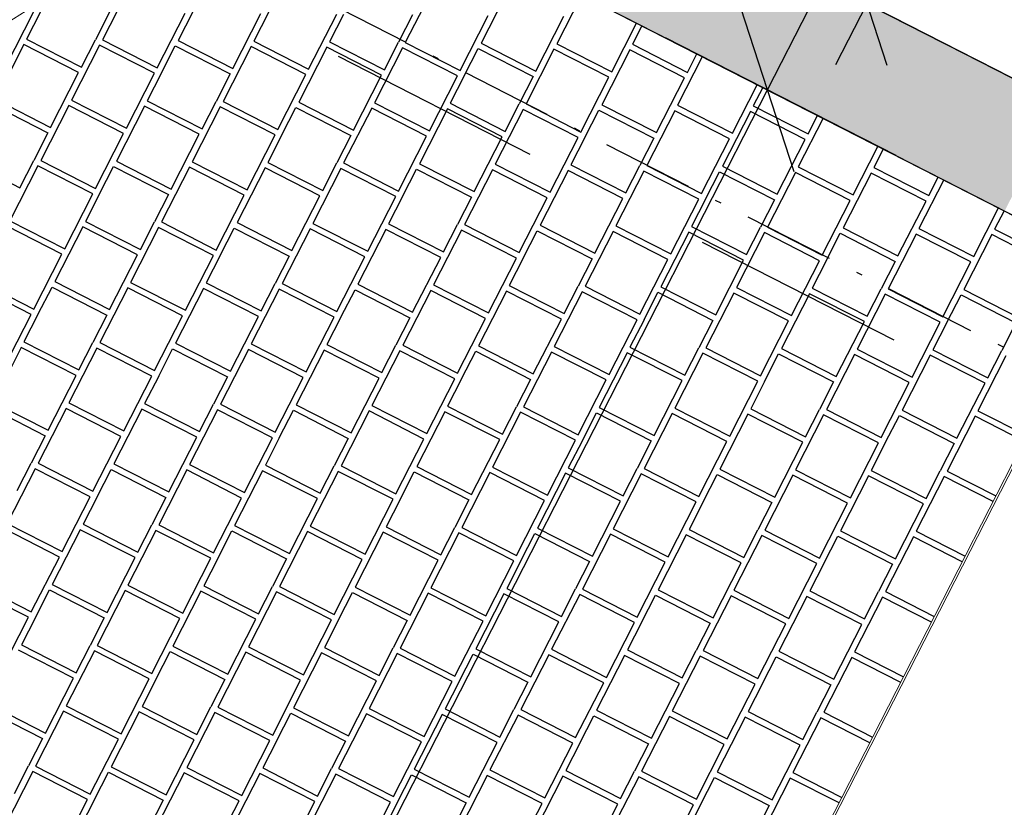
# Model space of a CAD drawing. Header units: millimetres. Extents: x 91549 to 157794, y 81579 to 142563.
# Tile 101 of 112: x 132283 to 133898, y 121624 to 122916. Entities that reach past the tile are written whole.
import ezdxf
from ezdxf.enums import TextEntityAlignment as Align

# ---------------------------------------------------------------- set-up
doc = ezdxf.new("R2010")
doc.units = ezdxf.units.MM
doc.header["$LTSCALE"] = 0.5
doc.header["$MEASUREMENT"] = 0
for name, pattern in [('Over snittplan', [520, 300, -100, 20, -100]), ('PLINE', [0]), ('Prikk & stiplet', [1340.555525, 705.555534, -352.777767, 0, -282.222223])]:
    doc.linetypes.add(name, pattern=pattern)
for name, color, linetype in [('231- Bærende yttervegger (Skravur)(Nye konstruksjoner)', 7, 'Continuous'), ('231- Bærende yttervegger(Nye konstruksjoner)', 7, 'Continuous'), ('244- Vinduer_ dører_ foldevegger(Nye konstruksjoner)', 7, 'Continuous'), ('26-- Yttertak(Nye konstruksjoner)', 7, 'Continuous'), ('761- Veger (kjøreveger_ sykkel- og gangveier mv) (Skravur)(Nye konstruksjoner)', 7, 'Continuous'), ('761- Veger (kjøreveger_ sykkel- og gangveier mv)(Nye konstruksjoner)', 7, 'Continuous'), ('842-M___1_100 Målsetting bygning(Nye konstruksjoner)', 7, 'Continuous'), ('852- Snittmarkør', 7, 'Continuous'), ('862- M___BTA(Nye konstruksjoner)', 7, 'Continuous'), ('862- M___BTA(Polylinje)(Nye konstruksjoner)', 7, 'Continuous'), ('862- M___BTA(Tekst)(Nye konstruksjoner)', 7, 'Continuous'), ('862- M___Nettoareal(Nye konstruksjoner)', 7, 'Continuous'), ('862- M___Nettoareal(Polylinje)(Nye konstruksjoner)', 7, 'Continuous'), ('862- M___Nettoareal(Tekst)(Nye konstruksjoner)', 7, 'Continuous')]:
    doc.layers.add(name, color=color, linetype=linetype)
doc.layers.add('234- Vinduer_ dører_ porter(Nye konstruksjoner)', color=7, linetype='Continuous', lineweight=0)
doc.layers.add('256- Faste himlinger og overflatebehandling(Nye konstruksjoner)', color=7, linetype='Continuous', lineweight=0)
doc.styles.add('GENERATED_STYLE_1', font='arial.ttf')
doc.dimstyles.new('GENERATED_STYLE__4', dxfattribs={"dimtxt": 150, "dimasz": 142.5, "dimexe": 0.18, "dimexo": 0.0625, "dimgap": 0, "dimtad": 1, "dimdec": 0, "dimzin": 0, "dimdsep": 46, "dimtxsty": 'GENERATED_STYLE_1', "dimblk": 'ARROWHEAD_6', "dimblk1": 'ARROWHEAD_6', "dimblk2": 'ARROWHEAD_6', "dimcen": 0.09, "dimse1": 1, "dimse2": 1, "dimclrd": 256, "dimclre": 256, "dimclrt": 256, "dimadec": 1, "dimazin": 0, "dimtfac": 1, "dimtdec": 4, "dimtmove": 0, "dimatfit": 3, "dimfxl": 1, "dimtolj": 1, "dimtzin": 0, "dimarcsym": 0})
doc.dimstyles.new('GENERATED_STYLE__5', dxfattribs={"dimtxt": 200, "dimasz": 190, "dimexe": 0.18, "dimexo": 4000, "dimgap": 0, "dimtad": 1, "dimdec": 0, "dimzin": 0, "dimdsep": 46, "dimtxsty": 'GENERATED_STYLE_1', "dimblk": 'ARROWHEAD_6', "dimblk1": 'ARROWHEAD_6', "dimblk2": 'ARROWHEAD_6', "dimcen": 0.09, "dimclrd": 256, "dimclre": 256, "dimclrt": 256, "dimadec": 1, "dimazin": 0, "dimtfac": 1, "dimtdec": 4, "dimtmove": 0, "dimatfit": 3, "dimfxl": 1, "dimtolj": 1, "dimtzin": 0, "dimarcsym": 0})

# ---------------------------------------------------------------- blocks, each defined once
blk = doc.blocks.new('BTA boder ca.__3_1', base_point=(130083.6, 130220))
at = {"layer": '862- M___BTA(Polylinje)(Nye konstruksjoner)', "linetype": 'PLINE', "flags": 128}
blk.add_lwpolyline([(128786.3, 128862.5), (127308, 125968.2), (134113, 122492.5), (135591.3, 125386.8)], close=True, dxfattribs=at)
at = {"layer": '862- M___BTA(Tekst)(Nye konstruksjoner)', "style": 'GENERATED_STYLE_1'}
for tag, height, p in [('DUMMY_862', 200, (130536.9, 131194)), ('ROOM_NAME', 250, (130886.8, 130958.1)), ('DUMMY_861', 250, (129910.1, 129103.1))]:
    blk.add_attdef(tag, text='', height=height, rotation=242.9436, dxfattribs=at).set_placement(p, align=Align.TOP_LEFT)
blk = doc.blocks.new('Felles bod_107_8_1', base_point=(133046, 125318.2))
at = {"layer": '862- M___Nettoareal(Polylinje)(Nye konstruksjoner)', "linetype": 'PLINE', "flags": 128}
blk.add_lwpolyline([(133989.1, 122780.3), (135285.5, 125318.4), (132881, 126546.5), (131584.6, 124008.4)], close=True, dxfattribs=at)
at = {"layer": '862- M___Nettoareal(Tekst)(Nye konstruksjoner)', "style": 'GENERATED_STYLE_1'}
for tag, height, p in [('DUMMY_862', 150, (133298.8, 125899.5)), ('ROOM_NAME', 200, (133578.7, 125710.9)), ('DUMMY_861', 200, (133003.1, 124629.6))]:
    blk.add_attdef(tag, text='', height=height, rotation=242.9436, dxfattribs=at).set_placement(p, align=Align.TOP_LEFT)
blk = doc.blocks.new('*X32', base_point=(-1071196.2, -15782375.2))
at = {"layer": '761- Veger (kjøreveger_ sykkel- og gangveier mv) (Skravur)(Nye konstruksjoner)', "linetype": 'PLINE'}
for p, q in [((132464.6, 122973.1), (132418.7, 122883.1)), ((132588.8, 122972), (132542.9, 122882.1)), ((132713, 122970.9), (132667.1, 122881)), ((132961.5, 122968.8), (132915.5, 122878.9)), ((133085.7, 122967.7), (133039.7, 122877.8)), ((133204.6, 122956.4), (133163.9, 122876.7)), ((132260.2, 122839.3), (132306.2, 122929.3)), ((132317.4, 122929.2), (132294.5, 122884.2)), ((132430.4, 122928.2), (132407.4, 122883.2)), ((132508.6, 122837.2), (132554.6, 122927.1)), ((132632.8, 122836.1), (132678.8, 122926.1)), ((132757, 122835.1), (132803, 122925)), ((132814.3, 122924.9), (132791.3, 122879.9)), ((132927.2, 122923.9), (132904.2, 122879)), ((133005.5, 122832.9), (133051.4, 122922.9)), ((133129.7, 122831.9), (133175.6, 122921.8)), ((133253.9, 122830.8), (133294.6, 122910.5)), ((133303.6, 122905.9), (133288.1, 122875.7)), ((132294.5, 122884.2), (132384.4, 122838.2)), ((132384.4, 122838.2), (132407.4, 122883.2)), ((132418.7, 122883.1), (132508.6, 122837.2)), ((132542.9, 122882.1), (132632.8, 122836.1)), ((132667.1, 122881), (132757, 122835.1)), ((132289.9, 122875.2), (132243.9, 122785.2)), ((132379.8, 122829.3), (132289.9, 122875.2)), ((132414.1, 122874.1), (132368.1, 122784.2)), ((132504, 122828.2), (132414.1, 122874.1)), ((132515.3, 122828.1), (132538.3, 122873.1)), ((132538.3, 122873.1), (132628.2, 122827.1)), ((132662.5, 122872), (132616.6, 122782.1)), ((132752.5, 122826.1), (132662.5, 122872)), ((132786.7, 122870.9), (132740.8, 122781)), ((132876.7, 122825), (132786.7, 122870.9)), ((132791.3, 122879.9), (132881.3, 122834)), ((132910.9, 122869.9), (132865, 122779.9)), ((132881.3, 122834), (132904.2, 122879)), ((133000.9, 122823.9), (132910.9, 122869.9)), ((132915.5, 122878.9), (133005.5, 122832.9)), ((133012.2, 122823.8), (133035.1, 122868.8)), ((133035.1, 122868.8), (133125.1, 122822.9)), ((133039.7, 122877.8), (133129.7, 122831.9)), ((133159.3, 122867.7), (133113.4, 122777.8)), ((133249.3, 122821.8), (133159.3, 122867.7)), ((133163.9, 122876.7), (133253.9, 122830.8)), ((133283.6, 122866.7), (133237.6, 122776.7)), ((133373.5, 122820.7), (133283.6, 122866.7)), ((133288.1, 122875.7), (133378.1, 122829.7)), ((133402.5, 122855.3), (133361.8, 122775.7)), ((133378.1, 122829.7), (133393.5, 122859.9)), ((132333.9, 122739.3), (132379.8, 122829.3)), ((132458.1, 122738.2), (132504, 122828.2)), ((132515.3, 122828.1), (132492.4, 122783.1)), ((132628.2, 122827.1), (132605.3, 122782.1)), ((132706.5, 122736.1), (132752.5, 122826.1)), ((132830.7, 122735), (132876.7, 122825)), ((132954.9, 122734), (133000.9, 122823.9)), ((133012.2, 122823.8), (132989.2, 122778.9)), ((133125.1, 122822.9), (133102.1, 122777.9)), ((133203.3, 122731.8), (133249.3, 122821.8)), ((133327.6, 122730.8), (133373.5, 122820.7)), ((133451.8, 122729.7), (133492.5, 122809.4)), ((133501.5, 122804.8), (133486, 122774.6)), ((132243.9, 122785.2), (132333.9, 122739.3)), ((132368.1, 122784.2), (132458.1, 122738.2)), ((132239.3, 122776.3), (132329.3, 122730.3)), ((132363.6, 122775.2), (132317.6, 122685.2)), ((132453.5, 122729.2), (132363.6, 122775.2)), ((132487.8, 122774.1), (132441.8, 122684.2)), ((132577.7, 122728.2), (132487.8, 122774.1)), ((132492.4, 122783.1), (132582.3, 122737.2)), ((132612, 122773.1), (132566, 122683.1)), ((132582.3, 122737.2), (132605.3, 122782.1)), ((132701.9, 122727.1), (132612, 122773.1)), ((132616.6, 122782.1), (132706.5, 122736.1)), ((132713.2, 122727), (132736.2, 122772)), ((132736.2, 122772), (132826.1, 122726.1)), ((132740.8, 122781), (132830.7, 122735)), ((132860.4, 122770.9), (132814.4, 122681)), ((132950.3, 122725), (132860.4, 122770.9)), ((132865, 122779.9), (132954.9, 122734)), ((132984.6, 122769.9), (132938.7, 122679.9)), ((133074.5, 122723.9), (132984.6, 122769.9)), ((132989.2, 122778.9), (133079.1, 122732.9)), ((133108.8, 122768.8), (133062.9, 122678.9)), ((133079.1, 122732.9), (133102.1, 122777.9)), ((133198.8, 122722.9), (133108.8, 122768.8)), ((133113.4, 122777.8), (133203.3, 122731.8)), ((133210, 122722.8), (133233, 122767.7)), ((133233, 122767.7), (133323, 122721.8)), ((133237.6, 122776.7), (133327.6, 122730.8)), ((133361.8, 122775.7), (133451.8, 122729.7)), ((133486, 122774.6), (133576, 122728.7)), ((133357.2, 122766.7), (133311.3, 122676.7)), ((133447.2, 122720.7), (133357.2, 122766.7)), ((133481.4, 122765.6), (133435.5, 122675.7)), ((133571.4, 122719.7), (133481.4, 122765.6)), ((133600.4, 122754.3), (133559.7, 122674.6)), ((133576, 122728.7), (133591.4, 122758.9)), ((132329.3, 122730.3), (132306.3, 122685.3)), ((132407.6, 122639.3), (132453.5, 122729.2)), ((132531.8, 122638.2), (132577.7, 122728.2)), ((132656, 122637.2), (132701.9, 122727.1)), ((132713.2, 122727), (132690.2, 122682)), ((132826.1, 122726.1), (132803.2, 122681.1)), ((132904.4, 122635), (132950.3, 122725)), ((133028.6, 122634), (133074.5, 122723.9)), ((133152.8, 122632.9), (133198.8, 122722.9)), ((133210, 122722.8), (133187.1, 122677.8)), ((133323, 122721.8), (133300, 122676.8)), ((133401.2, 122630.8), (133447.2, 122720.7)), ((133525.4, 122629.7), (133571.4, 122719.7)), ((133649.6, 122628.6), (133690.3, 122708.3)), ((133699.3, 122703.7), (133683.9, 122673.5)), ((132193.4, 122686.3), (132283.3, 122640.4)), ((132313, 122676.2), (132267.1, 122586.3)), ((132283.3, 122640.4), (132306.3, 122685.3)), ((132403, 122630.3), (132313, 122676.2)), ((132317.6, 122685.2), (132407.6, 122639.3)), ((132414.3, 122630.2), (132437.2, 122675.2)), ((132437.2, 122675.2), (132527.2, 122629.2)), ((132441.8, 122684.2), (132531.8, 122638.2)), ((132561.4, 122674.1), (132515.5, 122584.2)), ((132651.4, 122628.2), (132561.4, 122674.1)), ((132566, 122683.1), (132656, 122637.2)), ((132685.6, 122673.1), (132639.7, 122583.1)), ((132775.6, 122627.1), (132685.6, 122673.1)), ((132690.2, 122682), (132780.2, 122636.1)), ((132809.9, 122672), (132763.9, 122582)), ((132780.2, 122636.1), (132803.2, 122681.1)), ((132899.8, 122626), (132809.9, 122672)), ((132814.4, 122681), (132904.4, 122635)), ((132911.1, 122625.9), (132934.1, 122670.9)), ((132934.1, 122670.9), (133024, 122625)), ((132938.7, 122679.9), (133028.6, 122634)), ((133062.9, 122678.9), (133152.8, 122632.9)), ((133187.1, 122677.8), (133277, 122631.8)), ((133277, 122631.8), (133300, 122676.8)), ((133311.3, 122676.7), (133401.2, 122630.8)), ((133435.5, 122675.7), (133525.4, 122629.7)), ((133559.7, 122674.6), (133649.6, 122628.6)), ((133683.9, 122673.5), (133773.9, 122627.6)), ((133058.3, 122669.9), (133012.3, 122579.9)), ((133148.2, 122623.9), (133058.3, 122669.9)), ((133182.5, 122668.8), (133136.5, 122578.8)), ((133272.4, 122622.8), (133182.5, 122668.8)), ((133306.7, 122667.7), (133260.7, 122577.8)), ((133396.6, 122621.8), (133306.7, 122667.7)), ((133407.9, 122621.7), (133430.9, 122666.7)), ((133430.9, 122666.7), (133520.8, 122620.7)), ((133555.1, 122665.6), (133509.2, 122575.6)), ((133645.1, 122619.7), (133555.1, 122665.6)), ((133679.3, 122664.5), (133633.4, 122574.6)), ((133769.3, 122618.6), (133679.3, 122664.5)), ((133773.9, 122627.6), (133789.3, 122657.8)), ((133798.3, 122653.2), (133757.6, 122573.5)), ((132357, 122540.4), (132403, 122630.3)), ((132414.3, 122630.2), (132391.3, 122585.2)), ((132527.2, 122629.2), (132504.2, 122584.3)), ((132605.4, 122538.2), (132651.4, 122628.2)), ((132729.6, 122537.2), (132775.6, 122627.1)), ((132853.9, 122536.1), (132899.8, 122626)), ((132911.1, 122625.9), (132888.1, 122581)), ((133024, 122625), (133001, 122580)), ((133102.3, 122534), (133148.2, 122623.9)), ((133226.5, 122532.9), (133272.4, 122622.8)), ((133350.7, 122531.8), (133396.6, 122621.8)), ((133407.9, 122621.7), (133385, 122576.7)), ((133520.8, 122620.7), (133497.9, 122575.7)), ((133599.1, 122529.7), (133645.1, 122619.7)), ((133723.3, 122528.6), (133769.3, 122618.6)), ((133847.5, 122527.6), (133888.2, 122607.3)), ((133897.2, 122602.7), (133881.8, 122572.5)), ((132352.4, 122531.4), (132262.5, 122577.3)), ((132267.1, 122586.3), (132357, 122540.4)), ((132386.7, 122576.2), (132340.7, 122486.3)), ((132476.6, 122530.3), (132386.7, 122576.2)), ((132391.3, 122585.2), (132481.2, 122539.3)), ((132510.9, 122575.2), (132465, 122485.2)), ((132481.2, 122539.3), (132504.2, 122584.3)), ((132600.8, 122529.2), (132510.9, 122575.2)), ((132515.5, 122584.2), (132605.4, 122538.2)), ((132612.1, 122529.1), (132635.1, 122574.1)), ((132635.1, 122574.1), (132725.1, 122528.2)), ((132639.7, 122583.1), (132729.6, 122537.2)), ((132763.9, 122582), (132853.9, 122536.1)), ((132888.1, 122581), (132978.1, 122535)), ((132978.1, 122535), (133001, 122580)), ((133012.3, 122579.9), (133102.3, 122534)), ((133136.5, 122578.8), (133226.5, 122532.9)), ((133260.7, 122577.8), (133350.7, 122531.8)), ((133385, 122576.7), (133474.9, 122530.8)), ((133474.9, 122530.8), (133497.9, 122575.7)), ((133509.2, 122575.6), (133599.1, 122529.7)), ((133633.4, 122574.6), (133723.3, 122528.6)), ((132759.3, 122573), (132713.4, 122483.1)), ((132849.3, 122527.1), (132759.3, 122573)), ((132883.5, 122572), (132837.6, 122482)), ((132973.5, 122526), (132883.5, 122572)), ((133007.7, 122570.9), (132961.8, 122481)), ((133097.7, 122525), (133007.7, 122570.9)), ((133109, 122524.9), (133131.9, 122569.8)), ((133131.9, 122569.8), (133221.9, 122523.9)), ((133256.2, 122568.8), (133210.2, 122478.8)), ((133346.1, 122522.8), (133256.2, 122568.8)), ((133380.4, 122567.7), (133334.4, 122477.8)), ((133470.3, 122521.8), (133380.4, 122567.7)), ((133504.6, 122566.7), (133458.6, 122476.7)), ((133594.5, 122520.7), (133504.6, 122566.7)), ((133605.8, 122520.6), (133628.8, 122565.6)), ((133628.8, 122565.6), (133718.7, 122519.6)), ((133753, 122564.5), (133707, 122474.6)), ((133842.9, 122518.6), (133753, 122564.5)), ((133757.6, 122573.5), (133847.5, 122527.6)), ((133877.2, 122563.5), (133831.3, 122473.5)), ((133967.1, 122517.5), (133877.2, 122563.5)), ((133881.8, 122572.5), (133971.7, 122526.5)), ((132306.5, 122441.4), (132352.4, 122531.4)), ((132430.7, 122440.4), (132476.6, 122530.3)), ((132554.9, 122439.3), (132600.8, 122529.2)), ((132612.1, 122529.1), (132589.2, 122484.2)), ((132725.1, 122528.2), (132702.1, 122483.2)), ((132803.3, 122437.2), (132849.3, 122527.1)), ((132927.5, 122436.1), (132973.5, 122526)), ((133051.7, 122435), (133097.7, 122525)), ((133109, 122524.9), (133086, 122479.9)), ((133221.9, 122523.9), (133198.9, 122478.9)), ((133300.2, 122432.9), (133346.1, 122522.8)), ((133424.4, 122431.8), (133470.3, 122521.8)), ((133548.6, 122430.8), (133594.5, 122520.7)), ((133605.8, 122520.6), (133582.8, 122475.6)), ((133718.7, 122519.6), (133695.8, 122474.7)), ((133797, 122428.6), (133842.9, 122518.6)), ((132301.9, 122432.4), (132211.9, 122478.4)), ((132216.5, 122487.4), (132306.5, 122441.4)), ((132313.2, 122432.3), (132336.2, 122477.3)), ((132336.2, 122477.3), (132426.1, 122431.4)), ((132340.7, 122486.3), (132430.7, 122440.4)), ((132465, 122485.2), (132554.9, 122439.3)), ((132589.2, 122484.2), (132679.1, 122438.2)), ((132679.1, 122438.2), (132702.1, 122483.2)), ((132713.4, 122483.1), (132803.3, 122437.2)), ((132837.6, 122482), (132927.5, 122436.1)), ((132961.8, 122481), (133051.7, 122435)), ((133086, 122479.9), (133175.9, 122434)), ((133175.9, 122434), (133198.9, 122478.9)), ((133210.2, 122478.8), (133300.2, 122432.9)), ((133334.4, 122477.8), (133424.4, 122431.8)), ((132460.4, 122476.2), (132414.4, 122386.3)), ((132550.3, 122430.3), (132460.4, 122476.2)), ((132584.6, 122475.2), (132538.6, 122385.2)), ((132674.5, 122429.2), (132584.6, 122475.2)), ((132708.8, 122474.1), (132662.8, 122384.2)), ((132798.7, 122428.2), (132708.8, 122474.1)), ((132810, 122428.1), (132833, 122473)), ((132833, 122473), (132922.9, 122427.1)), ((132957.2, 122472), (132911.3, 122382)), ((133047.1, 122426), (132957.2, 122472)), ((133081.4, 122470.9), (133035.5, 122381)), ((133171.4, 122425), (133081.4, 122470.9)), ((133205.6, 122469.8), (133159.7, 122379.9)), ((133295.6, 122423.9), (133205.6, 122469.8)), ((133306.9, 122423.8), (133329.8, 122468.8)), ((133329.8, 122468.8), (133419.8, 122422.8)), ((133454, 122467.7), (133408.1, 122377.8)), ((133544, 122421.8), (133454, 122467.7)), ((133458.6, 122476.7), (133548.6, 122430.8)), ((133578.2, 122466.6), (133532.3, 122376.7)), ((133668.2, 122420.7), (133578.2, 122466.6)), ((133582.8, 122475.6), (133672.8, 122429.7)), ((133702.5, 122465.6), (133656.5, 122375.6)), ((133672.8, 122429.7), (133695.8, 122474.7)), ((133792.4, 122419.6), (133702.5, 122465.6)), ((133707, 122474.6), (133797, 122428.6)), ((133803.7, 122419.5), (133826.7, 122464.5)), ((133826.7, 122464.5), (133916.6, 122418.6)), ((133831.3, 122473.5), (133921.2, 122427.6)), ((132255.9, 122342.5), (132301.9, 122432.4)), ((132313.2, 122432.3), (132290.2, 122387.4)), ((132426.1, 122431.4), (132403.1, 122386.4)), ((132504.4, 122340.3), (132550.3, 122430.3)), ((132628.6, 122339.3), (132674.5, 122429.2)), ((132752.8, 122338.2), (132798.7, 122428.2)), ((132810, 122428.1), (132787, 122383.1)), ((132922.9, 122427.1), (132900, 122382.1)), ((133001.2, 122336.1), (133047.1, 122426)), ((133125.4, 122335), (133171.4, 122425)), ((133249.6, 122334), (133295.6, 122423.9)), ((133306.9, 122423.8), (133283.9, 122378.8)), ((133419.8, 122422.8), (133396.8, 122377.9)), ((133498, 122331.8), (133544, 122421.8)), ((133622.2, 122330.8), (133668.2, 122420.7)), ((133746.5, 122329.7), (133792.4, 122419.6)), ((133803.7, 122419.5), (133780.7, 122374.6)), ((133916.6, 122418.6), (133893.6, 122373.6)), ((132290.2, 122387.4), (132380.2, 122341.4)), ((132380.2, 122341.4), (132403.1, 122386.4)), ((132414.4, 122386.3), (132504.4, 122340.3)), ((132538.6, 122385.2), (132628.6, 122339.3)), ((132662.8, 122384.2), (132752.8, 122338.2)), ((132787, 122383.1), (132877, 122337.2)), ((132877, 122337.2), (132900, 122382.1)), ((132911.3, 122382), (133001.2, 122336.1)), ((133035.5, 122381), (133125.4, 122335)), ((132285.6, 122378.4), (132239.7, 122288.4)), ((132375.6, 122332.4), (132285.6, 122378.4)), ((132409.8, 122377.3), (132363.9, 122287.3)), ((132499.8, 122331.4), (132409.8, 122377.3)), ((132511.1, 122331.3), (132534, 122376.2)), ((132534, 122376.2), (132624, 122330.3)), ((132658.2, 122375.2), (132612.3, 122285.2)), ((132748.2, 122329.2), (132658.2, 122375.2)), ((132782.5, 122374.1), (132736.5, 122284.2)), ((132872.4, 122328.2), (132782.5, 122374.1)), ((132906.7, 122373), (132860.7, 122283.1)), ((132996.6, 122327.1), (132906.7, 122373)), ((133007.9, 122327), (133030.9, 122372)), ((133030.9, 122372), (133120.8, 122326)), ((133155.1, 122370.9), (133109.1, 122281)), ((133245, 122325), (133155.1, 122370.9)), ((133159.7, 122379.9), (133249.6, 122334)), ((133279.3, 122369.8), (133233.3, 122279.9)), ((133369.2, 122323.9), (133279.3, 122369.8)), ((133283.9, 122378.8), (133373.8, 122332.9)), ((133403.5, 122368.8), (133357.6, 122278.8)), ((133373.8, 122332.9), (133396.8, 122377.9)), ((133493.4, 122322.8), (133403.5, 122368.8)), ((133408.1, 122377.8), (133498, 122331.8)), ((133504.7, 122322.7), (133527.7, 122367.7)), ((133527.7, 122367.7), (133617.7, 122321.8)), ((133532.3, 122376.7), (133622.2, 122330.8)), ((133651.9, 122366.6), (133606, 122276.7)), ((133741.9, 122320.7), (133651.9, 122366.6)), ((133656.5, 122375.6), (133746.5, 122329.7)), ((133776.1, 122365.6), (133730.2, 122275.6)), ((133866.1, 122319.6), (133776.1, 122365.6)), ((133780.7, 122374.6), (133870.7, 122328.6)), ((133900.3, 122364.5), (133854.4, 122274.6)), ((133870.7, 122328.6), (133893.6, 122373.6)), ((132329.6, 122242.5), (132375.6, 122332.4)), ((132453.8, 122241.4), (132499.8, 122331.4)), ((132511.1, 122331.3), (132488.1, 122286.3)), ((132624, 122330.3), (132601, 122285.3)), ((132702.2, 122239.3), (132748.2, 122329.2)), ((132826.5, 122238.2), (132872.4, 122328.2)), ((132950.7, 122237.1), (132996.6, 122327.1)), ((133007.9, 122327), (132984.9, 122282)), ((133120.8, 122326), (133097.8, 122281.1)), ((133199.1, 122235), (133245, 122325)), ((133323.3, 122233.9), (133369.2, 122323.9)), ((133447.5, 122232.9), (133493.4, 122322.8)), ((133504.7, 122322.7), (133481.8, 122277.8)), ((133617.7, 122321.8), (133594.7, 122276.8)), ((133695.9, 122230.8), (133741.9, 122320.7)), ((133820.1, 122229.7), (133866.1, 122319.6)), ((132239.7, 122288.4), (132329.6, 122242.5)), ((132363.9, 122287.3), (132453.8, 122241.4)), ((132488.1, 122286.3), (132578, 122240.3)), ((132578, 122240.3), (132601, 122285.3)), ((132612.3, 122285.2), (132702.2, 122239.3)), ((132736.5, 122284.2), (132826.5, 122238.2)), ((132235.1, 122279.4), (132325, 122233.5)), ((132359.3, 122278.4), (132313.3, 122188.4)), ((132449.2, 122232.4), (132359.3, 122278.4)), ((132483.5, 122277.3), (132437.6, 122187.3)), ((132573.4, 122231.3), (132483.5, 122277.3)), ((132607.7, 122276.2), (132561.8, 122186.3)), ((132697.7, 122230.3), (132607.7, 122276.2)), ((132708.9, 122230.2), (132731.9, 122275.2)), ((132731.9, 122275.2), (132821.9, 122229.2)), ((132856.1, 122274.1), (132810.2, 122184.1)), ((132946.1, 122228.1), (132856.1, 122274.1)), ((132860.7, 122283.1), (132950.7, 122237.1)), ((132980.3, 122273), (132934.4, 122183.1)), ((133070.3, 122227.1), (132980.3, 122273)), ((132984.9, 122282), (133074.9, 122236.1)), ((133104.5, 122272), (133058.6, 122182)), ((133074.9, 122236.1), (133097.8, 122281.1)), ((133194.5, 122226), (133104.5, 122272)), ((133109.1, 122281), (133199.1, 122235)), ((133205.8, 122225.9), (133228.8, 122270.9)), ((133228.8, 122270.9), (133318.7, 122225)), ((133233.3, 122279.9), (133323.3, 122233.9)), ((133353, 122269.8), (133307, 122179.9)), ((133442.9, 122223.9), (133353, 122269.8)), ((133357.6, 122278.8), (133447.5, 122232.9)), ((133477.2, 122268.8), (133431.2, 122178.8)), ((133567.1, 122222.8), (133477.2, 122268.8)), ((133481.8, 122277.8), (133571.7, 122231.8)), ((133601.4, 122267.7), (133555.4, 122177.8)), ((133571.7, 122231.8), (133594.7, 122276.8)), ((133691.3, 122221.8), (133601.4, 122267.7)), ((133606, 122276.7), (133695.9, 122230.8)), ((133730.2, 122275.6), (133820.1, 122229.7)), ((133854.4, 122274.6), (133934.5, 122233.6)), ((133702.6, 122221.7), (133725.6, 122266.6)), ((133725.6, 122266.6), (133815.5, 122220.7)), ((133849.8, 122265.6), (133803.9, 122175.6)), ((133929.9, 122224.7), (133849.8, 122265.6)), ((132325, 122233.5), (132302.1, 122188.5)), ((132403.3, 122142.5), (132449.2, 122232.4)), ((132527.5, 122141.4), (132573.4, 122231.3)), ((132651.7, 122140.3), (132697.7, 122230.3)), ((132708.9, 122230.2), (132686, 122185.2)), ((132821.9, 122229.2), (132798.9, 122184.2)), ((132900.1, 122138.2), (132946.1, 122228.1)), ((133024.3, 122137.1), (133070.3, 122227.1)), ((133148.6, 122136.1), (133194.5, 122226)), ((133205.8, 122225.9), (133182.8, 122180.9)), ((133318.7, 122225), (133295.7, 122180)), ((133397, 122133.9), (133442.9, 122223.9)), ((133521.2, 122132.9), (133567.1, 122222.8)), ((133645.4, 122131.8), (133691.3, 122221.8)), ((133702.6, 122221.7), (133679.6, 122176.7)), ((133815.5, 122220.7), (133792.6, 122175.7)), ((132279.1, 122143.5), (132302.1, 122188.5)), ((132313.3, 122188.4), (132403.3, 122142.5)), ((132437.6, 122187.3), (132527.5, 122141.4)), ((132308.8, 122179.4), (132262.8, 122089.5)), ((132398.7, 122133.5), (132308.8, 122179.4)), ((132410, 122133.4), (132433, 122178.3)), ((132433, 122178.3), (132522.9, 122132.4)), ((132557.2, 122177.3), (132511.2, 122087.3)), ((132647.1, 122131.3), (132557.2, 122177.3)), ((132561.8, 122186.3), (132651.7, 122140.3)), ((132681.4, 122176.2), (132635.4, 122086.3)), ((132771.3, 122130.3), (132681.4, 122176.2)), ((132686, 122185.2), (132775.9, 122139.3)), ((132805.6, 122175.1), (132759.6, 122085.2)), ((132775.9, 122139.3), (132798.9, 122184.2)), ((132895.5, 122129.2), (132805.6, 122175.1)), ((132810.2, 122184.1), (132900.1, 122138.2)), ((132906.8, 122129.1), (132929.8, 122174.1)), ((132929.8, 122174.1), (133019.7, 122128.1)), ((132934.4, 122183.1), (133024.3, 122137.1)), ((133054, 122173), (133008.1, 122083.1)), ((133144, 122127.1), (133054, 122173)), ((133058.6, 122182), (133148.6, 122136.1)), ((133178.2, 122172), (133132.3, 122082)), ((133268.2, 122126), (133178.2, 122172)), ((133182.8, 122180.9), (133272.8, 122135)), ((133302.4, 122170.9), (133256.5, 122080.9)), ((133272.8, 122135), (133295.7, 122180)), ((133392.4, 122124.9), (133302.4, 122170.9)), ((133307, 122179.9), (133397, 122133.9)), ((133431.2, 122178.8), (133521.2, 122132.9)), ((133555.4, 122177.8), (133645.4, 122131.8)), ((133679.6, 122176.7), (133769.6, 122130.7)), ((133769.6, 122130.7), (133792.6, 122175.7)), ((133803.9, 122175.6), (133884, 122134.7)), ((133403.7, 122124.9), (133426.6, 122169.8)), ((133426.6, 122169.8), (133516.6, 122123.9)), ((133550.8, 122168.8), (133504.9, 122078.8)), ((133640.8, 122122.8), (133550.8, 122168.8)), ((133675.1, 122167.7), (133629.1, 122077.7)), ((133765, 122121.8), (133675.1, 122167.7)), ((133799.3, 122166.6), (133753.3, 122076.7)), ((133879.4, 122125.7), (133799.3, 122166.6)), ((132352.8, 122043.5), (132398.7, 122133.5)), ((132410, 122133.4), (132387, 122088.4)), ((132522.9, 122132.4), (132499.9, 122087.4)), ((132601.2, 122041.4), (132647.1, 122131.3)), ((132725.4, 122040.3), (132771.3, 122130.3)), ((132849.6, 122039.3), (132895.5, 122129.2)), ((132906.8, 122129.1), (132883.9, 122084.1)), ((133019.7, 122128.1), (132996.8, 122083.2)), ((133098, 122037.1), (133144, 122127.1)), ((133222.2, 122036.1), (133268.2, 122126)), ((133346.4, 122035), (133392.4, 122124.9)), ((133403.7, 122124.9), (133380.7, 122079.9)), ((133516.6, 122123.9), (133493.6, 122078.9)), ((133594.9, 122032.9), (133640.8, 122122.8)), ((133719.1, 122031.8), (133765, 122121.8)), ((132348.2, 122034.5), (132258.2, 122080.5)), ((132262.8, 122089.5), (132352.8, 122043.5)), ((132382.4, 122079.4), (132336.5, 121989.5)), ((132472.4, 122033.5), (132382.4, 122079.4)), ((132387, 122088.4), (132477, 122042.5)), ((132506.6, 122078.3), (132460.7, 121988.4)), ((132477, 122042.5), (132499.9, 122087.4)), ((132596.6, 122032.4), (132506.6, 122078.3)), ((132511.2, 122087.3), (132601.2, 122041.4)), ((132607.9, 122032.3), (132630.8, 122077.3)), ((132630.8, 122077.3), (132720.8, 122031.3)), ((132635.4, 122086.3), (132725.4, 122040.3)), ((132755.1, 122076.2), (132709.1, 121986.3)), ((132845, 122030.3), (132755.1, 122076.2)), ((132759.6, 122085.2), (132849.6, 122039.3)), ((132879.3, 122075.1), (132833.3, 121985.2)), ((132969.2, 122029.2), (132879.3, 122075.1)), ((132883.9, 122084.1), (132973.8, 122038.2)), ((133003.5, 122074.1), (132957.5, 121984.1)), ((132973.8, 122038.2), (132996.8, 122083.2)), ((133093.4, 122028.1), (133003.5, 122074.1)), ((133008.1, 122083.1), (133098, 122037.1)), ((133132.3, 122082), (133222.2, 122036.1)), ((133256.5, 122080.9), (133346.4, 122035)), ((133380.7, 122079.9), (133470.6, 122033.9)), ((133470.6, 122033.9), (133493.6, 122078.9)), ((133504.9, 122078.8), (133594.9, 122032.9)), ((133629.1, 122077.7), (133719.1, 122031.8)), ((133753.3, 122076.7), (133833.4, 122035.8)), ((133104.7, 122028), (133127.7, 122073)), ((133127.7, 122073), (133217.6, 122027.1)), ((133251.9, 122071.9), (133206, 121982)), ((133341.8, 122026), (133251.9, 122071.9)), ((133376.1, 122070.9), (133330.2, 121980.9)), ((133466, 122024.9), (133376.1, 122070.9)), ((133500.3, 122069.8), (133454.4, 121979.9)), ((133590.3, 122023.9), (133500.3, 122069.8)), ((133601.5, 122023.8), (133624.5, 122068.8)), ((133624.5, 122068.8), (133714.5, 122022.8)), ((133748.7, 122067.7), (133702.8, 121977.7)), ((133828.8, 122026.8), (133748.7, 122067.7)), ((132302.2, 121944.6), (132348.2, 122034.5)), ((132426.4, 121943.5), (132472.4, 122033.5)), ((132550.6, 121942.5), (132596.6, 122032.4)), ((132607.9, 122032.3), (132584.9, 121987.3)), ((132720.8, 122031.3), (132697.8, 121986.4)), ((132799.1, 121940.3), (132845, 122030.3)), ((132923.3, 121939.3), (132969.2, 122029.2)), ((133047.5, 121938.2), (133093.4, 122028.1)), ((133104.7, 122028), (133081.7, 121983.1)), ((133217.6, 122027.1), (133194.7, 121982.1)), ((133295.9, 121936.1), (133341.8, 122026)), ((133420.1, 121935), (133466, 122024.9)), ((133544.3, 121933.9), (133590.3, 122023.9)), ((133601.5, 122023.8), (133578.6, 121978.8)), ((133714.5, 122022.8), (133691.5, 121977.8)), ((132297.6, 121935.6), (132207.7, 121981.5)), ((132212.3, 121990.5), (132302.2, 121944.6)), ((132308.9, 121935.5), (132331.9, 121980.5)), ((132331.9, 121980.5), (132421.8, 121934.5)), ((132336.5, 121989.5), (132426.4, 121943.5)), ((132456.1, 121979.4), (132410.2, 121889.5)), ((132546, 121933.5), (132456.1, 121979.4)), ((132460.7, 121988.4), (132550.6, 121942.5)), ((132580.3, 121978.3), (132534.4, 121888.4)), ((132670.3, 121932.4), (132580.3, 121978.3)), ((132584.9, 121987.3), (132674.9, 121941.4)), ((132704.5, 121977.3), (132658.6, 121887.3)), ((132674.9, 121941.4), (132697.8, 121986.4)), ((132794.5, 121931.3), (132704.5, 121977.3)), ((132709.1, 121986.3), (132799.1, 121940.3)), ((132833.3, 121985.2), (132923.3, 121939.3)), ((132957.5, 121984.1), (133047.5, 121938.2)), ((133081.7, 121983.1), (133171.7, 121937.1)), ((133171.7, 121937.1), (133194.7, 121982.1)), ((133206, 121982), (133295.9, 121936.1)), ((133330.2, 121980.9), (133420.1, 121935)), ((133454.4, 121979.9), (133544.3, 121933.9)), ((133578.6, 121978.8), (133668.5, 121932.9)), ((133668.5, 121932.9), (133691.5, 121977.8)), ((133702.8, 121977.7), (133782.9, 121936.8)), ((132805.8, 121931.2), (132828.7, 121976.2)), ((132828.7, 121976.2), (132918.7, 121930.3)), ((132952.9, 121975.1), (132907, 121885.2)), ((133042.9, 121929.2), (132952.9, 121975.1)), ((133077.1, 121974.1), (133031.2, 121884.1)), ((133167.1, 121928.1), (133077.1, 121974.1)), ((133201.4, 121973), (133155.4, 121883.1)), ((133291.3, 121927.1), (133201.4, 121973)), ((133302.6, 121927), (133325.6, 121971.9)), ((133325.6, 121971.9), (133415.5, 121926)), ((133449.8, 121970.9), (133403.8, 121880.9)), ((133539.7, 121924.9), (133449.8, 121970.9)), ((133574, 121969.8), (133528, 121879.9)), ((133663.9, 121923.9), (133574, 121969.8)), ((133698.2, 121968.7), (133652.3, 121878.8)), ((133778.3, 121927.8), (133698.2, 121968.7)), ((132251.7, 121845.6), (132297.6, 121935.6)), ((132308.9, 121935.5), (132286, 121890.5)), ((132421.8, 121934.5), (132398.9, 121889.5)), ((132500.1, 121843.5), (132546, 121933.5)), ((132624.3, 121842.4), (132670.3, 121932.4)), ((132748.5, 121841.4), (132794.5, 121931.3)), ((132805.8, 121931.2), (132782.8, 121886.3)), ((132918.7, 121930.3), (132895.7, 121885.3)), ((132996.9, 121839.2), (133042.9, 121929.2)), ((133121.2, 121838.2), (133167.1, 121928.1)), ((133245.4, 121837.1), (133291.3, 121927.1)), ((133302.6, 121927), (133279.6, 121882)), ((133415.5, 121926), (133392.5, 121881)), ((133493.8, 121835), (133539.7, 121924.9)), ((133618, 121833.9), (133663.9, 121923.9)), ((132371.3, 121835.6), (132281.4, 121881.5)), ((132286, 121890.5), (132375.9, 121844.6)), ((132405.6, 121880.5), (132359.6, 121790.5)), ((132375.9, 121844.6), (132398.9, 121889.5)), ((132495.5, 121834.5), (132405.6, 121880.5)), ((132410.2, 121889.5), (132500.1, 121843.5)), ((132534.4, 121888.4), (132624.3, 121842.4)), ((132658.6, 121887.3), (132748.5, 121841.4)), ((132782.8, 121886.3), (132872.7, 121840.3)), ((132872.7, 121840.3), (132895.7, 121885.3)), ((132907, 121885.2), (132996.9, 121839.2)), ((133031.2, 121884.1), (133121.2, 121838.2)), ((133155.4, 121883.1), (133245.4, 121837.1)), ((133279.6, 121882), (133369.6, 121836.1)), ((133369.6, 121836.1), (133392.5, 121881)), ((133403.8, 121880.9), (133493.8, 121835)), ((133528, 121879.9), (133618, 121833.9)), ((132506.8, 121834.4), (132529.8, 121879.4)), ((132529.8, 121879.4), (132619.7, 121833.5)), ((132654, 121878.3), (132608, 121788.4)), ((132743.9, 121832.4), (132654, 121878.3)), ((132778.2, 121877.3), (132732.3, 121787.3)), ((132868.1, 121831.3), (132778.2, 121877.3)), ((132902.4, 121876.2), (132856.5, 121786.2)), ((132992.3, 121830.3), (132902.4, 121876.2)), ((133003.6, 121830.2), (133026.6, 121875.1)), ((133026.6, 121875.1), (133116.6, 121829.2)), ((133150.8, 121874.1), (133104.9, 121784.1)), ((133240.8, 121828.1), (133150.8, 121874.1)), ((133275, 121873), (133229.1, 121783.1)), ((133365, 121827.1), (133275, 121873)), ((133399.2, 121871.9), (133353.3, 121782)), ((133489.2, 121826), (133399.2, 121871.9)), ((133500.5, 121825.9), (133523.4, 121870.9)), ((133523.4, 121870.9), (133613.4, 121824.9)), ((133647.7, 121869.8), (133601.7, 121779.9)), ((133727.8, 121828.9), (133647.7, 121869.8)), ((133652.3, 121878.8), (133732.4, 121837.9)), ((132325.4, 121745.6), (132371.3, 121835.6)), ((132449.6, 121744.6), (132495.5, 121834.5)), ((132506.8, 121834.4), (132483.8, 121789.4)), ((132619.7, 121833.5), (132596.8, 121788.5)), ((132698, 121742.4), (132743.9, 121832.4)), ((132822.2, 121741.4), (132868.1, 121831.3)), ((132946.4, 121740.3), (132992.3, 121830.3)), ((133003.6, 121830.2), (132980.7, 121785.2)), ((133116.6, 121829.2), (133093.6, 121784.2)), ((133194.8, 121738.2), (133240.8, 121828.1)), ((133319, 121737.1), (133365, 121827.1)), ((133443.2, 121736), (133489.2, 121826)), ((133500.5, 121825.9), (133477.5, 121780.9)), ((133613.4, 121824.9), (133590.4, 121780)), ((132235.4, 121791.6), (132325.4, 121745.6)), ((132359.6, 121790.5), (132449.6, 121744.6)), ((132483.8, 121789.4), (132573.8, 121743.5)), ((132573.8, 121743.5), (132596.8, 121788.5)), ((132608, 121788.4), (132698, 121742.4)), ((132732.3, 121787.3), (132822.2, 121741.4)), ((132856.5, 121786.2), (132946.4, 121740.3)), ((132980.7, 121785.2), (133070.6, 121739.2)), ((133070.6, 121739.2), (133093.6, 121784.2)), ((133104.9, 121784.1), (133194.8, 121738.2)), ((133229.1, 121783.1), (133319, 121737.1)), ((132230.8, 121782.6), (132320.8, 121736.6)), ((132355, 121781.5), (132309.1, 121691.6)), ((132445, 121735.6), (132355, 121781.5)), ((132479.2, 121780.5), (132433.3, 121690.5)), ((132569.2, 121734.5), (132479.2, 121780.5)), ((132603.4, 121779.4), (132557.5, 121689.4)), ((132693.4, 121733.4), (132603.4, 121779.4)), ((132704.7, 121733.3), (132727.7, 121778.3)), ((132727.7, 121778.3), (132817.6, 121732.4)), ((132851.9, 121777.3), (132805.9, 121687.3)), ((132941.8, 121731.3), (132851.9, 121777.3)), ((132976.1, 121776.2), (132930.1, 121686.2)), ((133066, 121730.2), (132976.1, 121776.2)), ((133100.3, 121775.1), (133054.3, 121685.2)), ((133190.2, 121729.2), (133100.3, 121775.1)), ((133201.5, 121729.1), (133224.5, 121774.1)), ((133224.5, 121774.1), (133314.4, 121728.1)), ((133348.7, 121773), (133302.8, 121683)), ((133438.6, 121727.1), (133348.7, 121773)), ((133353.3, 121782), (133443.2, 121736)), ((133472.9, 121771.9), (133427, 121682)), ((133562.9, 121726), (133472.9, 121771.9)), ((133477.5, 121780.9), (133567.5, 121735)), ((133597.1, 121770.9), (133551.2, 121680.9)), ((133567.5, 121735), (133590.4, 121780)), ((133677.2, 121729.9), (133597.1, 121770.9)), ((133601.7, 121779.9), (133681.8, 121738.9)), ((132320.8, 121736.6), (132297.8, 121691.7)), ((132399, 121645.6), (132445, 121735.6)), ((132523.2, 121644.6), (132569.2, 121734.5)), ((132647.5, 121643.5), (132693.4, 121733.4)), ((132704.7, 121733.3), (132681.7, 121688.4)), ((132817.6, 121732.4), (132794.6, 121687.4)), ((132895.9, 121641.4), (132941.8, 121731.3)), ((133020.1, 121640.3), (133066, 121730.2)), ((133144.3, 121639.2), (133190.2, 121729.2)), ((133201.5, 121729.1), (133178.6, 121684.1)), ((133314.4, 121728.1), (133291.5, 121683.1)), ((133392.7, 121637.1), (133438.6, 121727.1)), ((133516.9, 121636), (133562.9, 121726)), ((132274.8, 121646.7), (132297.8, 121691.7)), ((132309.1, 121691.6), (132399, 121645.6)), ((132433.3, 121690.5), (132523.2, 121644.6)), ((132557.5, 121689.4), (132647.5, 121643.5)), ((132681.7, 121688.4), (132771.7, 121642.4)), ((132771.7, 121642.4), (132794.6, 121687.4)), ((132805.9, 121687.3), (132895.9, 121641.4)), ((132930.1, 121686.2), (133020.1, 121640.3)), ((132304.5, 121682.6), (132258.6, 121592.6)), ((132394.4, 121636.6), (132304.5, 121682.6)), ((132405.7, 121636.5), (132428.7, 121681.5)), ((132428.7, 121681.5), (132518.7, 121635.6)), ((132552.9, 121680.4), (132507, 121590.5)), ((132642.9, 121634.5), (132552.9, 121680.4)), ((132677.1, 121679.4), (132631.2, 121589.4)), ((132767.1, 121633.4), (132677.1, 121679.4)), ((132801.3, 121678.3), (132755.4, 121588.4)), ((132891.3, 121632.4), (132801.3, 121678.3)), ((132902.6, 121632.3), (132925.5, 121677.2)), ((132925.5, 121677.2), (133015.5, 121631.3)), ((133049.7, 121676.2), (133003.8, 121586.2)), ((133139.7, 121630.2), (133049.7, 121676.2)), ((133054.3, 121685.2), (133144.3, 121639.2)), ((133174, 121675.1), (133128, 121585.2)), ((133263.9, 121629.2), (133174, 121675.1)), ((133178.6, 121684.1), (133268.5, 121638.2)), ((133298.2, 121674.1), (133252.2, 121584.1)), ((133268.5, 121638.2), (133291.5, 121683.1)), ((133388.1, 121628.1), (133298.2, 121674.1)), ((133302.8, 121683), (133392.7, 121637.1)), ((133399.4, 121628), (133422.4, 121673)), ((133422.4, 121673), (133512.3, 121627)), ((133427, 121682), (133516.9, 121636)), ((133546.6, 121671.9), (133500.6, 121582)), ((133626.7, 121631), (133546.6, 121671.9)), ((133551.2, 121680.9), (133631.3, 121640)), ((132348.5, 121546.7), (132394.4, 121636.6)), ((132405.7, 121636.5), (132382.8, 121591.6)), ((132518.7, 121635.6), (132495.7, 121590.6)), ((132596.9, 121544.6), (132642.9, 121634.5)), ((132721.1, 121543.5), (132767.1, 121633.4)), ((132845.3, 121542.4), (132891.3, 121632.4)), ((132902.6, 121632.3), (132879.6, 121587.3)), ((133015.5, 121631.3), (132992.5, 121586.3)), ((133093.8, 121540.3), (133139.7, 121630.2)), ((133218, 121539.2), (133263.9, 121629.2)), ((133342.2, 121538.2), (133388.1, 121628.1)), ((133399.4, 121628), (133376.4, 121583)), ((133512.3, 121627), (133489.4, 121582.1))]:
    blk.add_line(p, q, dxfattribs=at)
blk = doc.blocks.new('Dør[11]_1', base_point=(-1071196.2, -15782375.2))
at = {"layer": '234- Vinduer_ dører_ porter(Nye konstruksjoner)', "linetype": 'PLINE'}
blk.add_arc((131747.9, 123756.6), 990, 242.9436, 332.9436, dxfattribs=at)
blk = doc.blocks.new('*D260', base_point=(-1071196.2, -15782375.2))
at = {"layer": '842-M___1_100 Målsetting bygning(Nye konstruksjoner)', "linetype": 'PLINE'}
for p, q in [((135001.3, 125379.3), (134935.9, 125581.2)), ((135019.8, 125580.4), (134968.6, 125480.3)), ((134843.4, 125544.2), (135093.9, 125416.3)), ((134968.6, 125480.3), (133672.2, 122942.2)), ((133639.6, 123043.1), (133704.9, 122841.3)), ((133547, 123006.1), (133797.5, 122878.2)), ((133672.2, 122942.2), (133621.1, 122842))]:
    blk.add_line(p, q, dxfattribs=at)
at = {"layer": '842-M___1_100 Målsetting bygning(Nye konstruksjoner)', "insert": (134464.2, 124426.8), "char_height": 150, "attachment_point": 7, "rotation": 242.9436, "style": 'GENERATED_STYLE_1'}
blk.add_mtext('\\A1;{\\pql;\\fArial|b0|i0|c0|p0;\\W1.000000;2\xa0850}', dxfattribs=at)
blk = doc.blocks.new('ARROWHEAD_6')
at = {"linetype": 'Continuous'}
for p, q in [((-0.5, -0.5), (0.5, 0.5)), ((0, 0), (-1, 0))]:
    blk.add_line(p, q, dxfattribs=at)
blk = doc.blocks.new('*D272', base_point=(-1071196.2, -15782375.2))
at = {"layer": '842-M___1_100 Målsetting bygning(Nye konstruksjoner)', "linetype": 'PLINE'}
for p, q in [((133552.9, 122666.3), (133465.7, 122935.4)), ((133509.3, 122800.8), (133577.5, 122934.4)), ((133720.1, 122693.2), (133342.3, 122886.1)), ((131780.8, 119416.7), (133509.3, 122800.8)), ((131737.2, 119551.2), (131824.4, 119282.1)), ((132329.7, 119136.3), (131613.8, 119502)), ((131712.6, 119283.1), (131780.8, 119416.7))]:
    blk.add_line(p, q, dxfattribs=at)
at = {"layer": '842-M___1_100 Målsetting bygning(Nye konstruksjoner)', "insert": (132836.8, 121396.2), "char_height": 200, "attachment_point": 7, "rotation": 242.9436, "style": 'GENERATED_STYLE_1'}
blk.add_mtext('\\A1;{\\pql;\\fArial|b0|i0|c0|p0;\\W1.000000;3\xa0800}', dxfattribs=at)

msp = doc.modelspace()

# ---------------------------------------------------------------- hatches: boundary and pattern name
at = {"layer": '231- Bærende yttervegger (Skravur)(Nye konstruksjoner)', "linetype": 'Continuous'}
msp.add_hatch(color=256, dxfattribs=at).paths.add_polyline_path([(132660.3, 123234.5), (133898.2, 122602.2), (133989.1, 122780.3), (132751.3, 123412.6)])

# ---------------------------------------------------------------- linework, layer by layer
at = {"layer": '231- Bærende yttervegger(Nye konstruksjoner)', "linetype": 'PLINE', "flags": 128}
for points in [[(133989.1, 122780.3), (132751.3, 123412.6)], [(132660.3, 123234.5), (134076.3, 122511.2)]]:
    msp.add_lwpolyline(points, dxfattribs=at)
at = {"layer": '256- Faste himlinger og overflatebehandling(Nye konstruksjoner)', "linetype": 'PLINE', "flags": 128}
for points in [[(127308, 125968.2), (134076.3, 122511.2)], [(134076.3, 122511.2), (132347.8, 119127.1)], [(134079.4, 122509.6), (132350.9, 119125.5)]]:
    msp.add_lwpolyline(points, dxfattribs=at)
at = {"layer": '26-- Yttertak(Nye konstruksjoner)', "linetype": 'Over snittplan', "flags": 128}
for points in [[(133989.1, 122780.3), (127577.1, 126055.3)], [(134074.4, 122287.6), (127128, 125835.6)]]:
    msp.add_lwpolyline(points, dxfattribs=at)
at = {"layer": '852- Snittmarkør', "linetype": 'Prikk & stiplet'}
msp.add_line((130417.2, 124075.9), (135901, 121275), dxfattribs=at)

# ---------------------------------------------------------------- block references
at = {"layer": '244- Vinduer_ dører_ foldevegger(Nye konstruksjoner)', "linetype": 'PLINE'}
msp.add_blockref('Dør[11]_1', (-1071196.2, -15782375.2), dxfattribs=at)
at = {"layer": '761- Veger (kjøreveger_ sykkel- og gangveier mv)(Nye konstruksjoner)', "linetype": 'PLINE'}
msp.add_blockref('*X32', (-1071196.2, -15782375.2), dxfattribs=at)
at = {"layer": '862- M___BTA(Nye konstruksjoner)', "linetype": 'Continuous'}
msp.add_blockref('BTA boder ca.__3_1', (130083.6, 130220), dxfattribs=at)
at = {"layer": '862- M___Nettoareal(Nye konstruksjoner)', "linetype": 'Continuous'}
msp.add_blockref('Felles bod_107_8_1', (133046, 125318.2), dxfattribs=at)

# ---------------------------------------------------------------- dimensions: what is measured, and where the dimension line sits
at = {"layer": '842-M___1_100 Målsetting bygning(Nye konstruksjoner)', "linetype": 'Continuous'}
for base, p1, p2, angle, dimstyle, picture, middle in [((133672.2, 122942.2), (135285.5, 125318.4), (133989.1, 122780.3), 242.9436, 'GENERATED_STYLE__4', '*D260', (134414, 124163.5)), ((133509.3, 122800.8), (132685.9, 118954.4), (134076.3, 122511.2), 62.9436, 'GENERATED_STYLE__5', '*D272', (132769.8, 121045.2))]:
    dim = msp.add_linear_dim(base=base, p1=p1, p2=p2, angle=angle, dimstyle=dimstyle, dxfattribs=at)
    dim.commit()
    dim.dimension.update_dxf_attribs({"geometry": picture, "text_midpoint": middle, "dimtype": 160, "text_rotation": 242.9436})

doc.saveas('drawing.dxf')
